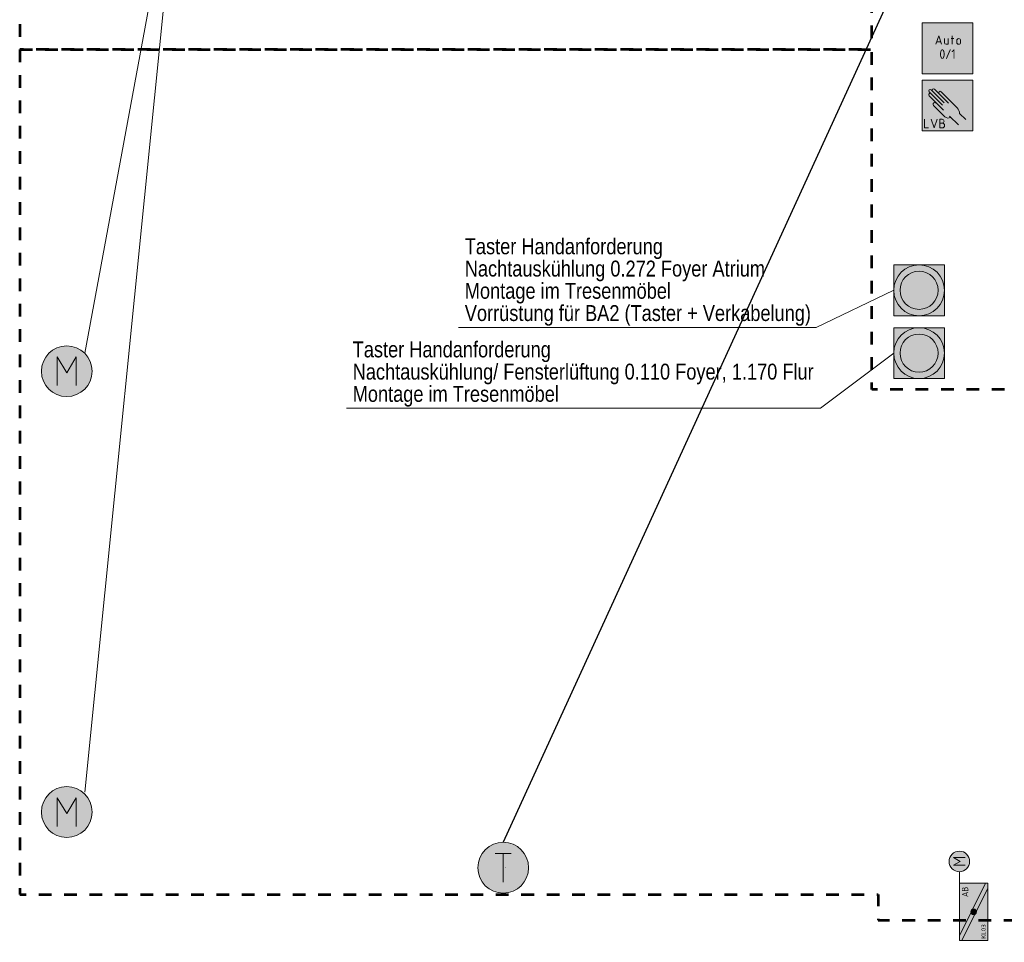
# Model space of a CAD drawing. Header units: metres. Extents: x -13.5 to 10.8, y -3.9 to 32.8.
# Tile 6 of 7: x -2.2 to 5.6, y 13.7 to 20.9. Entities that reach past the tile are written whole.
import ezdxf
from ezdxf.enums import TextEntityAlignment as Align

# ---------------------------------------------------------------- set-up
doc = ezdxf.new("R2010")
doc.units = ezdxf.units.M
doc.header["$MEASUREMENT"] = 0
doc.linetypes.add('DGN Style 3', pattern=[0.02148139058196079, 0.01534385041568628, -0.006137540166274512])
doc.linetypes.add('DGN Style 5', pattern=[0.010740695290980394, 0.004603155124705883, -0.006137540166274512])
doc.layers.add('INTERN_Bemerkung', color=6, linetype='Continuous', lineweight=30, plot=False)
for name, color, linetype, lineweight in [('TRI_CONNPTS', 7, 'Continuous', 0), ('TRI_H3D', 7, 'Continuous', 0), ('ZWP_440_TEXT_1_50_TOP', 7, 'Continuous', 0), ('ZWP_480_SYM_E0', 7, 'Continuous', 0), ('ZWP_480_SYM_E0_2D', 7, 'Continuous', 0), ('ZWP_480_SYM_E0_3D', 7, 'Continuous', 0), ('ZWP_480_SYM_SCHWARZ', 7, 'Continuous', 13), ('ZWP_480_SYM_SCHWARZ_2D', 7, 'Continuous', 0), ('ZWP_480_TEXT_1_50_TOP', 7, 'Continuous', 0)]:
    doc.layers.add(name, color=color, linetype=linetype, lineweight=lineweight)
doc.layers.get('TRI_CONNPTS').off()
doc.layers.get('TRI_H3D').off()
doc.styles.add('ISOCP', font='isocp.shx')
doc.styles.add('Style-isocp', font='isocp.shx')
doc.styles.add('ZWP_1 50', font='ARIALN.TTF', dxfattribs={"height": 0.125})

# ---------------------------------------------------------------- blocks, each defined once
blk = doc.blocks.new('ZWP_480_Präsenztaster_mit_LED_1')
at = {"color": 5, "lineweight": 13, "flags": 128}
blk.add_lwpolyline([(-0.2000000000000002, 0.1999999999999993), (0.2000000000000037, 0.1999999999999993), (0.2000000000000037, -0.1999999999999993), (-0.2000000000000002, -0.1999999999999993)], close=True, dxfattribs=at)
at = {"color": 5, "lineweight": 13}
for centre, radius in [((0, 0), 0.2), ((0, -0.0001362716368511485), 0.15)]:
    blk.add_circle(centre, radius, dxfattribs=at)
at = {"color": 254, "lineweight": 13, "extrusion": (0, 0, -1)}
blk.add_solid([(0.2000000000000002, 0.1999999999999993), (-0.2000000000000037, 0.1999999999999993), (0.2000000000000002, -0.1999999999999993), (-0.2000000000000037, -0.1999999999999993)], dxfattribs=at)
blk = doc.blocks.new('ZWP_480_Präsenztaster_mit_LED')
at = {"layer": 'ZWP_480_SYM_E0', "color": 5, "lineweight": 13}
blk.add_blockref('ZWP_480_Präsenztaster_mit_LED_1', (0, 0), dxfattribs=at)
blk = doc.blocks.new('ZWP_480_Antrieb_motorisch_1')
at = {"lineweight": 13}
h = blk.add_hatch(color=254, dxfattribs=at)
edge = h.paths.add_edge_path()
edge.add_arc((-3.999931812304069e-05, 3.579284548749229e-05), 0.2000000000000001, 0, 360)
at = {"color": 5, "linetype": 'Continuous', "lineweight": 13, "flags": 128}
blk.add_lwpolyline([(-0.075039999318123, -0.1124642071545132), (-0.075039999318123, 0.1125357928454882), (-3.999931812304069e-05, -0.0124642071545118), (0.07496000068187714, 0.1125357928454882), (0.07496000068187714, -0.1124642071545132)], dxfattribs=at)
at = {"color": 5, "lineweight": 13}
blk.add_circle((-3.999931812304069e-05, 3.579284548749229e-05), 0.2000000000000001, dxfattribs=at)
blk.add_circle((-3.999931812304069e-05, 3.579284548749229e-05), 0.2000000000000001, dxfattribs=at)
blk = doc.blocks.new('ZWP_480_Antrieb_motorisch')
at = {"layer": 'ZWP_480_SYM_E0', "color": 5, "lineweight": 13}
blk.add_blockref('ZWP_480_Antrieb_motorisch_1', (0, 0), dxfattribs=at)
blk = doc.blocks.new('_T3D___4')
at = {"layer": 'ZWP_480_TEXT_1_50_TOP', "linetype": 'Continuous'}
for p, q in [((4.104737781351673, 17.8781224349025, 4.00963995), (4.682125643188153, 18.311495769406, 4.00963995)), ((0.3723053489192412, 17.8781224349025, 4.00963995), (4.104737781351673, 17.8781224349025, 4.00963995))]:
    blk.add_line(p, q, dxfattribs=at)
at = {"layer": 'ZWP_480_TEXT_1_50_TOP', "linetype": 'Continuous', "style": 'ZWP_1 50'}
for s, p in [('Taster Handanforderung', (0.4223053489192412, 18.4031224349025, 4.00963995)), ('Nachtauskühlung/ Fensterlüftung 0.110 Foyer, 1.170 Flur', (0.4223053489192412, 18.2281224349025, 4.00963995)), ('Montage im Tresenmöbel', (0.4223053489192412, 18.05312243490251, 4.00963995))]:
    blk.add_text(s, height=0.125, dxfattribs=at).set_placement(p, align=Align.TOP_LEFT)
blk = doc.blocks.new('_T3D___5')
at = {"layer": 'ZWP_480_TEXT_1_50_TOP', "linetype": 'Continuous'}
for p, q in [((4.072571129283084, 18.51422111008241, 4.00963995), (4.682116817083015, 18.80579306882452, 4.00963995)), ((1.254907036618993, 18.51422111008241, 4.00963995), (4.072571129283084, 18.51422111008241, 4.00963995))]:
    blk.add_line(p, q, dxfattribs=at)
at = {"layer": 'ZWP_480_TEXT_1_50_TOP', "linetype": 'Continuous', "style": 'ZWP_1 50'}
for s, p in [('Taster Handanforderung', (1.304907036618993, 19.21422111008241, 4.00963995)), ('Nachtauskühlung 0.272 Foyer Atrium', (1.304907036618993, 19.0392211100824, 4.00963995)), ('Montage im Tresenmöbel', (1.304907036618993, 18.8642211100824, 4.00963995)), ('Vorrüstung für BA2 (Taster + Verkabelung)', (1.304907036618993, 18.68922111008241, 4.00963995))]:
    blk.add_text(s, height=0.125, dxfattribs=at).set_placement(p, align=Align.TOP_LEFT)
blk = doc.blocks.new('*U32')
at = {"color": 5, "linetype": 'Continuous', "lineweight": 13}
for p, q in [((-0.0625046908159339, 0.1125252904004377), (0.06249530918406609, 0.1125252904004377)), ((-4.690815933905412e-06, -0.1124747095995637), (-4.690815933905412e-06, 0.1125252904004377))]:
    blk.add_line(p, q, dxfattribs=at)
blk = doc.blocks.new('ZWP_480_Fuehler_Temp_1')
at = {"lineweight": 13}
h = blk.add_hatch(color=254, dxfattribs=at)
edge = h.paths.add_edge_path()
edge.add_arc((-0.01602534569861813, 3.579284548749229e-05), 0.2000000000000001, 0, 360)
at = {"color": 5, "lineweight": 13}
blk.add_circle((-0.01602534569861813, 3.579284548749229e-05), 0.2000000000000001, dxfattribs=at)
at = {"color": 5, "linetype": 'Continuous', "lineweight": 13}
blk.add_blockref('*U32', (-0.01704999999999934, -0.0004500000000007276), dxfattribs=at)
blk = doc.blocks.new('ZWP_480_Fuehler_Temp')
at = {"color": 52, "linetype": 'DGN Style 5', "lineweight": 0}
blk.add_line((0, 0.0009999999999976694), (0, 0.00129999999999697), dxfattribs=at)
at = {"color": 212, "linetype": 'DGN Style 5', "lineweight": 0}
blk.add_line((0, 0, 0.0009999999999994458), (0, 0.0003999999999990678, 0.0009999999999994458), dxfattribs=at)
at = {"color": 12, "linetype": 'DGN Style 5', "lineweight": 0}
blk.add_line((0, 0), (0, 0.0001999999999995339), dxfattribs=at)
at = {"color": 92, "linetype": 'DGN Style 5', "lineweight": 0}
blk.add_line((0.001000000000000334, 0), (0.001000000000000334, 9.999999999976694e-05), dxfattribs=at)
at = {"color": 32, "linetype": 'DGN Style 5', "lineweight": 0}
blk.add_line((0.1839746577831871, 0), (0.1839746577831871, 0.0004999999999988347), dxfattribs=at)
at = {"color": 5, "lineweight": 13}
blk.add_blockref('ZWP_480_Fuehler_Temp_1', (0, 0), dxfattribs=at)
blk = doc.blocks.new('*U69')
at = {"color": 250, "linetype": 'Continuous', "lineweight": 13}
for p, q in [((-5.600503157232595e-06, 0.007505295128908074), (-0.03750560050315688, 0.007505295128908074)), ((-0.03750560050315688, -0.06749470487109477), (-5.600503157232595e-06, -0.06749470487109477))]:
    blk.add_line(p, q, dxfattribs=at)
at = {"color": 250, "linetype": 'Continuous', "lineweight": 13, "flags": 128}
blk.add_lwpolyline([(-5.600503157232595e-06, 0.06750529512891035), (-0.03750560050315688, 0.06750529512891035), (-0.03750560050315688, -0.06749470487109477)], dxfattribs=at)
at = {"color": 250, "linetype": 'Continuous', "lineweight": 13}
for centre, radius in [((-5.600503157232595e-06, 0.03750529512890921), 0.03), ((-5.600503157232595e-06, -0.02999470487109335), 0.0375)]:
    blk.add_arc(centre, radius, 270, 90, dxfattribs=at)
blk = doc.blocks.new('ZWP_480_Anlsch_Handeingriff_LVB_kl_1')
at = {"color": 250, "lineweight": 13}
for p, q in [((0.2246111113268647, 0.2198837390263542), (0.1219717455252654, 0.3225231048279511)), ((0.2572866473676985, 0.2189809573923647), (0.1482042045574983, 0.3280634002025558)), ((0.2189658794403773, 0.1619834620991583), (0.1043000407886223, 0.2766493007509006)), ((0.2099979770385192, 0.2027241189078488), (0.1060853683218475, 0.3066367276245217)), ((0.3260307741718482, 0.1820095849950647), (0.1996206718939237, 0.308419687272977)), ((0.2287846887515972, 0.1118131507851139), (0.1394708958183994, 0.2011269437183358)), ((0.3350835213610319, 0.04709888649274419), (0.2663439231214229, 0.1158384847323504)), ((0.3927388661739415, 0.09079423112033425), (0.3454276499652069, 0.1381054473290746))]:
    blk.add_line(p, q, dxfattribs=at)
at = {"color": 250, "lineweight": 13, "flags": 128}
blk.add_lwpolyline([(0.04999999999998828, 0.399999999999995), (0.4499999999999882, 0.399999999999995), (0.4499999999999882, -7.105427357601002e-15), (0.04999999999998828, -7.105427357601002e-15)], close=True, dxfattribs=at)
at = {"color": 250, "linetype": 'Continuous', "lineweight": 13, "flags": 128}
for points in [[(0.06947219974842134, 0.09112764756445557), (0.06947219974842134, 0.02362764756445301), (0.09947219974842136, 0.02362764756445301)], [(0.1219721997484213, 0.09112764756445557), (0.1444721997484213, 0.02362764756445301), (0.1669721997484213, 0.09112764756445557)]]:
    blk.add_lwpolyline(points, dxfattribs=at)
at = {"color": 250, "lineweight": 13}
for centre, radius, start, end in [((0.1140285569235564, 0.3145799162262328), 0.01123336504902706, 45.00000000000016, 225.0000000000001), ((0.1402610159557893, 0.3201202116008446), 0.01123336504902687, 45.00000000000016, 225.0000000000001), ((0.1916774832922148, 0.3004764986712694), 0.01123336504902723, 45.00000000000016, 225.0000000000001), ((0.112243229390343, 0.2845924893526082), 0.01123336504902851, 39.18845449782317, 225.0000000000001), ((0.1505519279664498, 0.2102216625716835), 0.0143353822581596, 39.37731961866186, 225.0000000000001), ((0.2554951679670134, 0.1385236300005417), 0.03777432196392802, 225.0000000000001, 302.1988374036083)]:
    blk.add_arc(centre, radius, start, end, dxfattribs=at)
blk.add_ellipse((0.3180952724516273, 0.1641341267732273), major_axis=(0.02368684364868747, -0.03999673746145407), ratio=0.3535133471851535, start_param=0.6738704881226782, end_param=1.817168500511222, dxfattribs=at)
at = {"color": 254, "lineweight": 13, "extrusion": (0, 0, -1)}
blk.add_solid([(-0.04999999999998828, 0.399999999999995), (-0.4499999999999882, 0.399999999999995), (-0.04999999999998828, -7.105427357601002e-15), (-0.4499999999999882, -7.105427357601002e-15)], dxfattribs=at)
at = {"color": 250, "linetype": 'Continuous', "lineweight": 13, "xscale": 0.5, "yscale": 0.5}
blk.add_blockref('*U69', (0.2082249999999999, 0.0573750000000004), dxfattribs=at)
blk = doc.blocks.new('ZWP_480_Anlsch_Handeingriff_LVB_kl')
at = {"layer": 'ZWP_480_SYM_SCHWARZ', "color": 250, "lineweight": 13}
blk.add_blockref('ZWP_480_Anlsch_Handeingriff_LVB_kl_1', (0, 0), dxfattribs=at)
blk = doc.blocks.new('*U72')
at = {"color": 250, "lineweight": 13}
blk.add_line((0.03187499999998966, -0.03001216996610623), (-0.03187500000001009, -0.03001216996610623), dxfattribs=at)
at = {"color": 250, "lineweight": 13, "flags": 128}
blk.add_lwpolyline([(-0.04500000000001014, -0.06751216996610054), (-1.021405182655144e-14, 0.06748783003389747), (0.04499999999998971, -0.06751216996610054)], dxfattribs=at)
blk = doc.blocks.new('*U73')
at = {"color": 250, "lineweight": 13}
blk.add_line((-0.03000000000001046, 0.04498783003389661), (-0.03000000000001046, -0.01876216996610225), dxfattribs=at)
at = {"color": 250, "lineweight": 13, "flags": 128}
blk.add_lwpolyline([(-0.003750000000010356, -0.04501216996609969), (0.02999999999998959, -0.04501216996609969), (0.02999999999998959, 0.04498783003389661)], dxfattribs=at)
at = {"color": 250, "lineweight": 13}
blk.add_arc((-0.003750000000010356, -0.01876216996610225), 0.02625, 180, 270, dxfattribs=at)
blk = doc.blocks.new('*U74')
at = {"color": 250, "lineweight": 13}
for p, q in [((-0.02250000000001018, 0.02248783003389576), (0.02249999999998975, 0.02248783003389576)), ((-0.007500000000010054, -0.06751216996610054), (-0.007500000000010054, 0.06748783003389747))]:
    blk.add_line(p, q, dxfattribs=at)
blk = doc.blocks.new('*U75')
at = {"color": 250, "lineweight": 13}
for p, q in [((-0.03000000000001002, -0.01501216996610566), (-0.03000000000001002, 0.01498783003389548)), ((0.02999999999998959, 0.01498783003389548), (0.02999999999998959, -0.01501216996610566))]:
    blk.add_line(p, q, dxfattribs=at)
at = {"color": 250, "lineweight": 13, "extrusion": (0, 0, -1)}
for centre, start, end in [((1.021405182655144e-14, 0.01498783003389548), 0, 180), ((1.021405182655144e-14, -0.01501216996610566), 180, 0)]:
    blk.add_arc(centre, 0.03, start, end, dxfattribs=at)
blk = doc.blocks.new('ZWP_480_Anlsch_Anlagenschalter_kl_1')
at = {"color": 250, "lineweight": 13, "flags": 128}
blk.add_lwpolyline([(0.04999999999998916, 0.3999999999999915), (0.4499999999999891, 0.3999999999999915), (0.4499999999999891, 0), (0.04999999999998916, 0)], close=True, dxfattribs=at)
at = {"color": 254, "lineweight": 13, "extrusion": (0, 0, -1)}
blk.add_solid([(-0.04999999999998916, 0.3999999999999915), (-0.4499999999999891, 0.3999999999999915), (-0.04999999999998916, 0), (-0.4499999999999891, 0)], dxfattribs=at)
at = {"color": 250, "lineweight": 13, "xscale": 0.5, "yscale": 0.5}
for name, p in [('*U72', (0.1806249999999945, 0.2649749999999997)), ('*U73', (0.2406249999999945, 0.2537249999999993)), ('*U74', (0.2893749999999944, 0.2649749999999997)), ('*U75', (0.3381249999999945, 0.2537249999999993))]:
    blk.add_blockref(name, p, dxfattribs=at)
at = {"style": 'Style-isocp'}
blk.add_text('0/1', height=0.075, dxfattribs=at).set_placement((0.2499999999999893, 0.1919494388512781), align=Align.TOP_CENTER)
blk = doc.blocks.new('ZWP_480_Anlsch_Anlagenschalter_kl')
at = {"layer": 'ZWP_480_SYM_SCHWARZ_2D', "color": 250, "lineweight": 13}
blk.add_blockref('ZWP_480_Anlsch_Anlagenschalter_kl_1', (0, 0), dxfattribs=at)
blk = doc.blocks.new('ZWP_480_BSK_Motor_klein_R_1')
at = {"layer": 'ZWP_480_SYM_E0_2D', "lineweight": 13}
h = blk.add_hatch(color=254, dxfattribs=at)
edge = h.paths.add_edge_path()
edge.add_arc((0.3971250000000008, 0.1124999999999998), 0.081, 0, 360)
h = blk.add_hatch(color=5, dxfattribs=at)
edge = h.paths.add_edge_path()
edge.add_arc((0, 0), 0.02250000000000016, 0, 360)
h = blk.add_hatch(color=5, dxfattribs=at)
edge = h.paths.add_edge_path()
edge.add_arc((0, 0), 0.02250000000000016, 0, 360)
at = {"layer": 'ZWP_480_SYM_E0_2D', "color": 5, "lineweight": 13}
for p, q in [((0.3669105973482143, 0.06683448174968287), (0.3669105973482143, 0.1579594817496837)), ((0.3669105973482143, 0.1579594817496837), (0.3972855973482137, 0.1073344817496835)), ((0.3972855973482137, 0.1073344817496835), (0.4276605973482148, 0.1579594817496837)), ((0.4276605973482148, 0.1579594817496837), (0.4276605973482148, 0.06683448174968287)), ((-0.2249999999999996, 0.09363317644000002), (0.1872663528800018, -0.1125000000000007)), ((-0.18726635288, 0.1124999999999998), (0.2250000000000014, -0.09363317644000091)), ((0.3161250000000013, 0.1124999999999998), (0.2250000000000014, 0.1124999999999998))]:
    blk.add_line(p, q, dxfattribs=at)
at = {"layer": 'ZWP_480_SYM_E0_2D', "color": 5, "lineweight": 13, "flags": 128}
blk.add_lwpolyline([(0.2250000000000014, -0.1125000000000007), (0.2250000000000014, 0.1124999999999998), (-0.2249999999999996, 0.1124999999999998), (-0.2249999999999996, -0.1125000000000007)], close=True, dxfattribs=at)
at = {"layer": 'ZWP_480_SYM_E0_2D', "color": 5, "lineweight": 13}
blk.add_circle((0.3971250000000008, 0.1124999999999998), 0.081, dxfattribs=at)
at = {"layer": 'ZWP_480_SYM_E0_2D', "color": 254, "lineweight": 13}
blk.add_solid([(0.2250000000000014, -0.1125000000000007), (0.2250000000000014, 0.1124999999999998), (-0.2249999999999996, -0.1125000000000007), (-0.2249999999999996, 0.1124999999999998)], dxfattribs=at)
at = {"layer": 'ZWP_480_SYM_E0_3D', "color": 5, "lineweight": 13}
blk.add_circle((0, 0), 0.02250000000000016, dxfattribs=at)
blk.add_circle((0, 0), 0.02250000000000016, dxfattribs=at)
at = {"layer": 'ZWP_480_SYM_E0_2D', "char_height": 0.10125, "style": 'ISOCP'}
for s, insert, attachment_point in [('\\H0.493827x;AB', (0.1982484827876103, 0.06779667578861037), 6), ('\\H0.345679x;KL03', (-0.211687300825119, -0.07808222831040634), 4)]:
    blk.add_mtext(s, dxfattribs=dict(at, insert=insert, attachment_point=attachment_point))
blk = doc.blocks.new('ZWP_480_BSK_Motor_klein_R')
at = {"layer": 'ZWP_480_SYM_E0_3D', "color": 5, "lineweight": 13, "rotation": 90}
blk.add_blockref('ZWP_480_BSK_Motor_klein_R_1', (0, 0), dxfattribs=at)

msp = doc.modelspace()

# ---------------------------------------------------------------- linework, layer by layer
at = {"layer": 'INTERN_Bemerkung'}
msp.add_line((6.588380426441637, 25.34190737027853), (1.607523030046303, 14.4618137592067), dxfattribs=at)
at = {"layer": 'ZWP_440_TEXT_1_50_TOP', "linetype": 'Continuous'}
for p, q in [((-1.687889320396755, 14.85644289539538), (-0.9264899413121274, 22.42625942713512)), ((-0.9264899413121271, 22.42625942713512), (-1.687889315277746, 18.31041910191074))]:
    msp.add_line(p, q, dxfattribs=at)
at = {"layer": 'ZWP_480_SYM_SCHWARZ', "linetype": 'DGN Style 3', "lineweight": 53, "flags": 128}
for points in [[(-2.199999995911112, 27.89999999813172), (-2.199999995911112, 20.69999999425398), (4.510000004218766, 20.69999999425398), (4.510000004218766, 22.59500000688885), (6.310000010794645, 22.59500000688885), (6.310000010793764, 24.62499999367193), (7.600000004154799, 24.62499999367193), (7.600000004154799, 27.89999999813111)], [(-2.199999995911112, 20.69999999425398), (-2.199999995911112, 14.04999999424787), (4.560000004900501, 14.04999999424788), (4.560000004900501, 13.85013404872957), (6.310000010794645, 13.84999999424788), (6.310000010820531, 13.94000000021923), (6.675000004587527, 13.94000000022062), (6.675000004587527, 13.67500000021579), (7.875000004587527, 13.67500000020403), (7.875000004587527, 13.94000000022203), (10.70000000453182, 13.94000000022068), (10.70000000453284, 16.07500000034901), (6.32500001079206, 16.07500000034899), (6.325000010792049, 18.025), (4.51, 18.025), (4.510000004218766, 20.69999999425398)]]:
    msp.add_lwpolyline(points, close=True, dxfattribs=at)

# ---------------------------------------------------------------- block references
at = {"layer": 'TRI_CONNPTS'}
for name, p in [('ZWP_480_Anlsch_Anlagenschalter_kl', (4.856307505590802, 20.51040579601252, 4.009)), ('ZWP_480_Anlsch_Handeingriff_LVB_kl', (4.856307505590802, 20.06040579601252, 4.009)), ('ZWP_480_Präsenztaster_mit_LED', (4.882129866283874, 18.80598521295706, 4.009)), ('ZWP_480_Präsenztaster_mit_LED', (4.882129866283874, 18.31167980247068, 4.009)), ('ZWP_480_Antrieb_motorisch', (-1.829270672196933, 18.16896195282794, 4.009)), ('ZWP_480_Antrieb_motorisch', (-1.829270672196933, 14.69979660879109, 4.009)), ('ZWP_480_BSK_Motor_klein_R', (5.311760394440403, 13.91414000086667, 4.009))]:
    msp.add_blockref(name, p, dxfattribs=at)
at = {"layer": 'TRI_H3D', "color": 7, "linetype": 'Continuous', "lineweight": 0}
for name, p in [('_T3D___5', (1.304920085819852e-05, 0.0001921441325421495, 0.0003600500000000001)), ('_T3D___4', (4.223095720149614e-06, 0.0001840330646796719, 0.0003600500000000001))]:
    msp.add_blockref(name, p, dxfattribs=at)
at = {"layer": 'ZWP_480_SYM_E0', "color": 12, "linetype": 'DGN Style 5', "lineweight": 0}
msp.add_blockref('ZWP_480_Fuehler_Temp', (1.623548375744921, 14.26177796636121, 4.009), dxfattribs=at)

doc.saveas('drawing.dxf')
